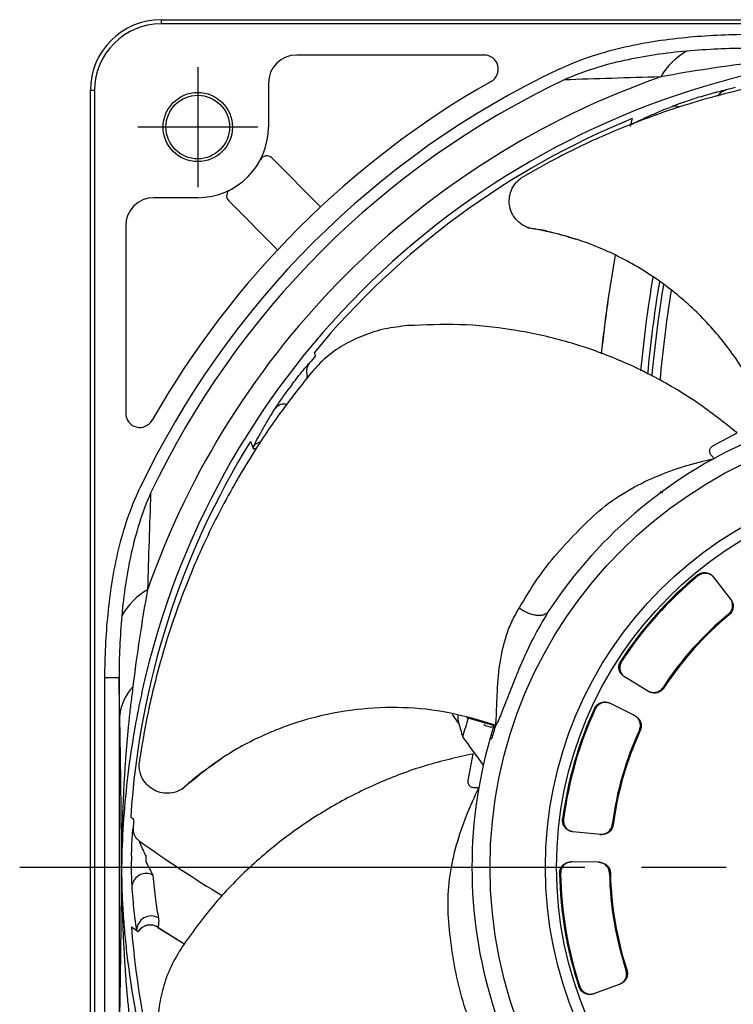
# Model space of a CAD drawing. Header units: millimetres. Extents: x 0 to 594, y 0 to 420.
# Tile 7 of 9: x 382 to 432, y 223 to 292. Entities that reach past the tile are written whole.
import ezdxf

# ---------------------------------------------------------------- set-up
doc = ezdxf.new("R2010")
doc.units = ezdxf.units.MM
doc.linetypes.add('CENTER', pattern=[27, 20, -2, 3, -2])

msp = doc.modelspace()

# ---------------------------------------------------------------- linework, layer by layer
at = {"color": 7}
for p, q in [((391.646, 292.5), (501.646, 292.5)), ((391.646, 292.5), (391.646, 292.2)), ((501.646, 292.2), (391.646, 292.2)), ((414.51, 290), (401.246, 290)), ((399.246, 288), (399.246, 284.9)), ((386.646, 287.5), (386.946, 287.5)), ((386.646, 194.394), (386.646, 287.5)), ((386.946, 287.5), (386.946, 194.394)), ((424.992, 285.497), (424.867, 285.051)), ((424.867, 285.051), (424.834, 284.934)), ((399.476, 282.71), (402.937, 279.25)), ((394.246, 279.9), (391.146, 279.9)), ((396.436, 279.67), (399.897, 276.209)), ((389.146, 277.9), (389.146, 264.636)), ((402.577, 268.708), (402.5, 268.951)), ((430.703, 262.323), (432.409, 263.244)), ((397.977, 262.647), (398.138, 262.213)), ((398.138, 262.213), (398.18, 262.099)), ((398.18, 262.099), (398.183, 262.093)), ((430.777, 261.434), (430.57, 261.682)), ((426.936, 259.097), (427.119, 259.013)), ((431.965, 251.47), (430.741, 253.051)), ((388.677, 245.91), (387.678, 245.91)), ((387.678, 219.09), (387.678, 245.91)), ((388.677, 245.91), (388.677, 219.09)), ((426.142, 244.949), (424.433, 245.987)), ((425.188, 243.221), (423.399, 244.115)), ((412.718, 242.665), (412.273, 243.31)), ((413.268, 243.103), (415.17, 242.547)), ((415.225, 242.584), (415.327, 242.548)), ((415.067, 242.432), (415.205, 242.46)), ((414.934, 241.628), (415.036, 241.592)), ((413.39, 238.63), (413.732, 240.538)), ((414.131, 238.133), (413.807, 238.126)), ((389.71, 235.89), (389.506, 236.041)), ((422.771, 234.819), (420.781, 235.013)), ((423.573, 235.519), (423.643, 235.512)), ((422.662, 232.849), (420.662, 232.878)), ((389.552, 228.283), (389.937, 228.026)), ((389.937, 228.026), (390.038, 227.959)), ((390.038, 227.959), (390.044, 227.955)), ((391.42, 228.255), (393.323, 227.054)), ((391.425, 228.246), (393.321, 227.05)), ((424.129, 224.231), (422.252, 223.541))]:
    msp.add_line(p, q, dxfattribs=at)
at = {"color": 7, "linetype": 'CENTER'}
for p, q in [((394.246, 289.15), (394.246, 280.65)), ((398.496, 284.9), (389.996, 284.9))]:
    msp.add_line(p, q, dxfattribs=at)
at = {"color": 7, "linetype": 'CENTER', "ltscale": 2}
msp.add_line((381.646, 232.5), (511.646, 232.5), dxfattribs=at)
at = {"color": 7}
for centre, radius in [((394.246, 284.9), 2.45), ((394.246, 284.9), 2.25), ((446.646, 232.5), 31.718), ((446.646, 232.5), 27.8), ((446.646, 232.5), 27.014)]:
    msp.add_circle(centre, radius, dxfattribs=at)
for centre, radius, start, end in [((391.646, 287.5), 5, 90, 180), ((391.646, 287.5), 4.7, 90, 180), ((401.246, 288), 2, 90, 180), ((414.51, 289), 1, 299.63063, 90), ((431.168, 286.089), 4.786, 118.97636, 150.36076), ((446.646, 232.5), 62.544, 115.40463, 154.59537), ((446.646, 232.5), 57.7, 102.63535, 167.36465), ((446.646, 232.5), 59.302, 109.33856, 160.66144), ((446.646, 232.5), 61.704, 115.40463, 154.59537), ((446.646, 232.5), 64, 119.63063, 150.36937), ((446.646, 232.5), 57.037, 104.59271, 105.24966), ((446.646, 232.5), 57.087, 107.17733, 107.56998), ((428.005, 285.683), 0.709, 63.41301, 106.35405), ((446.646, 232.5), 57.25, 112.22442, 140.45372), ((394.246, 284.9), 5, 270, 0), ((399.123, 282.357), 0.5, 45, 152.4576), ((396.789, 280.023), 0.5, 117.5424, 225), ((391.146, 277.9), 2, 90, 180), ((519.473, 258.687), 97.211, 169.84848, 174.00086), ((519.473, 258.687), 97.206, 169.83841, 173.99276), ((519.473, 258.687), 94.322, 170.48995, 174.54901), ((519.473, 258.687), 93.813, 170.63933, 174.66977), ((519.473, 258.687), 93.496, 170.74631, 174.73513), ((519.473, 258.687), 92.896, 170.92811, 174.89081), ((446.646, 232.5), 57.037, 140.59271, 141.24966), ((446.646, 232.5), 57.087, 143.17733, 143.56998), ((400.356, 264.494), 0.795, 76.90682, 140.30243), ((390.146, 264.636), 1, 180, 330.36937), ((446.646, 232.5), 33, 112.51333, 146.74626), ((446.646, 232.5), 57.25, 148.22442, 176.45372), ((398.909, 261.719), 0.916, 104.1102, 147.38799), ((446.646, 232.5), 26.8, 129.50015, 146.97377), ((446.646, 232.5), 26.73, 129.5049, 146.96902), ((393.057, 247.978), 4.786, 119.63924, 151.02364), ((446.646, 232.5), 23.27, 129.64167, 146.83225), ((446.646, 232.5), 23.2, 129.64721, 146.82671), ((392.061, 242.948), 3.346, 135.93308, 174.94265), ((446.646, 232.5), 26.8, 155.21444, 172.68805), ((446.646, 232.5), 26.73, 155.21919, 172.6833), ((446.646, 232.5), 34.9, 162.37161, 164.66213), ((446.646, 232.5), 33, 162.2068, 163.9419), ((446.646, 232.5), 32.892, 162.2116, 163.95299), ((446.646, 232.5), 23.27, 155.35595, 172.54654), ((446.646, 232.5), 23.2, 155.3615, 172.54099), ((490.172, 296.492), 94.636, 215.35555, 216.85457), ((446.646, 232.5), 33, 163.9419, 198.17483), ((446.646, 232.5), 57.037, 176.59271, 177.24966), ((444.246, 309.854), 92.896, 234.34154, 238.70586), ((446.646, 232.5), 57.087, 179.17733, 179.56998), ((446.646, 232.5), 56.088, 179.17733, 179.56998), ((390.611, 231.024), 1.034, 63.36847, 168.75249), ((446.646, 232.5), 26.8, 180.92872, 198.40234), ((446.646, 232.5), 26.73, 180.93347, 198.39759), ((446.646, 232.5), 23.27, 181.07024, 198.26082), ((446.646, 232.5), 23.2, 181.07578, 198.25528), ((390.949, 228.037), 1.012, 59.71288, 180.64405), ((446.646, 232.5), 57.25, 184.22442, 209.09877), ((390.878, 227.413), 1.002, 57.22905, 146.98065)]:
    msp.add_arc(centre, radius, start, end, dxfattribs=at)
for points in [[(428.756, 291.25), (430.246, 291.393), (431.739, 291.468), (433.236, 291.468)], [(433.236, 290.469), (431.772, 290.471), (430.308, 290.404), (428.85, 290.276)], [(433.871, 289.49), (431.576, 289.217), (429.29, 288.87), (427.009, 288.456)], [(427.009, 288.456), (424.656, 288.386), (422.384, 288.312), (420.175, 288.238)], [(390.909, 258.972), (390.834, 256.762), (390.76, 254.49), (390.69, 252.138)], [(390.69, 252.138), (390.276, 249.857), (389.929, 247.57), (389.657, 245.276)], [(387.678, 245.91), (387.678, 247.407), (387.753, 248.901), (387.897, 250.39)], [(388.871, 250.297), (388.742, 248.838), (388.675, 247.375), (388.677, 245.91)], [(388.728, 243.243), (388.711, 244.128), (388.694, 245.017), (388.677, 245.91)], [(412.718, 242.665), (412.804, 242.352), (412.894, 242.041), (412.989, 241.731)], [(414.488, 242.63), (414.651, 242.497), (414.856, 242.427), (415.067, 242.432)], [(391.42, 228.255), (391.421, 228.251), (391.422, 228.248), (391.425, 228.246)]]:
    msp.add_open_spline(points, degree=3, dxfattribs=at)
for points, knots in [([(419.814, 288.996), (420.519, 289.33), (421.237, 289.617), (422.694, 290.114), (423.433, 290.325), (424.929, 290.684), (425.685, 290.833), (427.212, 291.079), (427.983, 291.175), (428.756, 291.25)], [0, 0, 0, 0, 0.25, 0.25, 0.5, 0.5, 0.75, 0.75, 1, 1, 1, 1]), ([(428.85, 290.276), (427.358, 290.144), (425.872, 289.933), (423.695, 289.447), (422.977, 289.256), (421.56, 288.805), (420.861, 288.544), (420.175, 288.238)], [0, 0, 0, 0, 0.5, 0.5, 0.75, 0.75, 1, 1, 1, 1]), ([(446.407, 289.019), (445.227, 289.015), (442.867, 289.007), (438.836, 288.674), (434.318, 287.971), (430.039, 286.895), (426.485, 285.722), (423.28, 284.463), (420.168, 283.019), (418.028, 281.805), (417.164, 281.315)], [0, 0, 0, 0, 0.119177, 0.238351, 0.40747, 0.576564, 0.674448, 0.772328, 0.908065, 1, 1, 1, 1]), ([(429.787, 287.041), (430.007, 287.109), (430.223, 287.173), (430.538, 287.263), (430.643, 287.293), (430.841, 287.347), (430.935, 287.372), (431.204, 287.441), (431.359, 287.479), (431.524, 287.514), (431.567, 287.522), (431.626, 287.531), (431.643, 287.532), (431.644, 287.528)], [0, 0, 0, 0, 0.25, 0.25, 0.375, 0.375, 0.5, 0.5, 0.75, 0.75, 0.875, 0.875, 1, 1, 1, 1]), ([(431.644, 287.528), (431.54, 287.487), (431.332, 287.405), (431.131, 287.228), (431.071, 287.098), (431.057, 287.07)], [0, 0, 0, 0, 0.439334, 0.878663, 1, 1, 1, 1]), ([(427.805, 286.363), (427.9, 286.4), (428.009, 286.442), (428.252, 286.532), (428.386, 286.58), (428.663, 286.677), (428.81, 286.727), (429.108, 286.826), (429.26, 286.875), (429.413, 286.924)], [0, 0, 0, 0, 0.25, 0.25, 0.5, 0.5, 0.75, 0.75, 1, 1, 1, 1]), ([(424.867, 285.051), (425.205, 285.225), (425.623, 285.428), (426.365, 285.763), (426.631, 285.879), (427.194, 286.117), (427.492, 286.239), (427.805, 286.363)], [0, 0, 0, 0, 0.5, 0.5, 0.75, 0.75, 1, 1, 1, 1]), ([(417.636, 277.77), (417.444, 277.855), (417.089, 278.013), (416.652, 278.462), (416.377, 278.982), (416.264, 279.555), (416.317, 280.15), (416.563, 280.744), (416.893, 281.122), (417.126, 281.288), (417.164, 281.315)], [0, 0, 0, 0, 0.148623, 0.2750259, 0.4016909, 0.5228378, 0.6539804, 0.8022441, 0.9681817, 1, 1, 1, 1]), ([(417.601, 277.777), (417.671, 277.769), (418.374, 277.689), (419.516, 277.423), (420.563, 277.098), (421.003, 276.962)], [0, 0, 0, 0, 0.060568, 0.604859, 1, 1, 1, 1]), ([(417.636, 277.77), (417.649, 277.766), (417.668, 277.76), (417.684, 277.754), (417.684, 277.754), (417.676, 277.757), (417.657, 277.764), (417.632, 277.773), (417.613, 277.782), (417.602, 277.786)], [0, 0, 0, 0, 0.273832, 0.41241, 0.483384, 0.554929, 0.696942, 0.838108, 1, 1, 1, 1]), ([(434.939, 263.354), (434.527, 264.379), (433.705, 266.423), (431.913, 269.21), (429.753, 271.713), (427.188, 273.903), (424.267, 275.695), (421.053, 277.071), (418.777, 277.537), (417.636, 277.77)], [0, 0, 0, 0, 0.1406079, 0.2804252, 0.4200329, 0.5601585, 0.7072519, 0.8533725, 1, 1, 1, 1]), ([(409.087, 270.841), (408.552, 270.778), (407.468, 270.651), (405.935, 270.168), (404.519, 269.479), (403.276, 268.611), (402.627, 267.9), (402.309, 267.552)], [0, 0, 0, 0, 0.197942, 0.401491, 0.59951, 0.803707, 1, 1, 1, 1]), ([(432.409, 263.244), (431.494, 263.974), (429.66, 265.435), (426.628, 267.233), (423.435, 268.72), (420.032, 269.856), (416.469, 270.617), (412.781, 271), (410.319, 270.894), (409.087, 270.841)], [0, 0, 0, 0, 0.1399105, 0.2804834, 0.4201383, 0.5600839, 0.7074255, 0.8535681, 1, 1, 1, 1]), ([(400.948, 266.715), (401.086, 266.899), (401.223, 267.078), (401.426, 267.337), (401.493, 267.421), (401.621, 267.582), (401.683, 267.658), (401.859, 267.872), (401.963, 267.993), (402.076, 268.119), (402.105, 268.151), (402.148, 268.193), (402.161, 268.203), (402.164, 268.201)], [0, 0, 0, 0, 0.25, 0.25, 0.375, 0.375, 0.5, 0.5, 0.75, 0.75, 0.875, 0.875, 1, 1, 1, 1]), ([(402.164, 268.201), (402.112, 268.135), (402.069, 268.065), (402, 267.914), (401.975, 267.833), (401.946, 267.67), (401.941, 267.586), (401.953, 267.42), (401.969, 267.339), (401.995, 267.26)], [0, 0, 0, 0, 0.25, 0.25, 0.5, 0.5, 0.75, 0.75, 1, 1, 1, 1]), ([(402.309, 267.552), (401.576, 266.627), (400.11, 264.777), (397.858, 261.417), (395.591, 257.447), (393.764, 253.431), (392.465, 249.921), (391.451, 246.63), (390.64, 243.297), (390.255, 240.867), (390.099, 239.885)], [0, 0, 0, 0, 0.119177, 0.238351, 0.40747, 0.576563, 0.674448, 0.772328, 0.908065, 1, 1, 1, 1]), ([(401.995, 267.26), (401.994, 267.26), (401.99, 267.261), (401.976, 267.217), (401.959, 267.156), (401.947, 267.102), (401.941, 267.075)], [0, 0, 0, 0, 0.223971, 0.526908, 0.758127, 1, 1, 1, 1]), ([(399.744, 265.002), (399.798, 265.087), (399.862, 265.185), (400.006, 265.401), (400.086, 265.518), (400.253, 265.76), (400.343, 265.887), (400.525, 266.142), (400.619, 266.271), (400.715, 266.401)], [0, 0, 0, 0, 0.25, 0.25, 0.5, 0.5, 0.75, 0.75, 1, 1, 1, 1]), ([(398.138, 262.213), (398.308, 262.553), (398.528, 262.963), (398.931, 263.67), (399.078, 263.92), (399.394, 264.443), (399.563, 264.717), (399.744, 265.002)], [0, 0, 0, 0, 0.5, 0.5, 0.75, 0.75, 1, 1, 1, 1]), ([(398.391, 262.147), (398.391, 262.147), (398.319, 262.149), (398.251, 262.121), (398.183, 262.093)], [0, 0, 0, 0, 0.00333, 1, 1, 1, 1]), ([(430.57, 261.682), (430.546, 261.714), (430.499, 261.779), (430.467, 261.888), (430.464, 262.012), (430.513, 262.157), (430.606, 262.262), (430.683, 262.31), (430.703, 262.323)], [0, 0, 0, 0, 0.129614, 0.259198, 0.388923, 0.59505, 0.893285, 1, 1, 1, 1]), ([(416.98, 250.83), (417.391, 251.521), (418.211, 252.903), (419.658, 254.746), (421.225, 256.397), (422.818, 257.953), (424.648, 259.2), (426.62, 260.174), (428.678, 260.92), (430.078, 261.263), (430.777, 261.434)], [0, 0, 0, 0, 0.125401, 0.25092, 0.376736, 0.501865, 0.626749, 0.75168, 0.876107, 1, 1, 1, 1]), ([(387.897, 250.39), (388.045, 251.934), (388.282, 253.47), (388.822, 255.715), (389.033, 256.454), (389.53, 257.911), (389.816, 258.628), (390.15, 259.332)], [0, 0, 0, 0, 0.5, 0.5, 0.75, 0.75, 1, 1, 1, 1]), ([(390.909, 258.972), (390.602, 258.285), (390.341, 257.586), (389.89, 256.169), (389.699, 255.451), (389.213, 253.274), (389.003, 251.788), (388.871, 250.297)], [0, 0, 0, 0, 0.25, 0.25, 0.5, 0.5, 1, 1, 1, 1]), ([(429.599, 253.179), (429.674, 253.23), (429.824, 253.331), (430.097, 253.377), (430.365, 253.335), (430.59, 253.219), (430.696, 253.102), (430.741, 253.051)], [0, 0, 0, 0, 0.210417, 0.420833, 0.631303, 0.841892, 1, 1, 1, 1]), ([(430.784, 252.996), (430.722, 253.062), (430.598, 253.194), (430.341, 253.299), (430.07, 253.318), (429.825, 253.254), (429.697, 253.163), (429.642, 253.124)], [0, 0, 0, 0, 0.210733, 0.421467, 0.632143, 0.842698, 1, 1, 1, 1]), ([(431.8, 250.419), (431.864, 250.483), (431.991, 250.611), (432.088, 250.87), (432.098, 251.142), (432.03, 251.368), (431.951, 251.483), (431.922, 251.525)], [0, 0, 0, 0, 0.2191662, 0.4383305, 0.6575609, 0.876919, 1, 1, 1, 1]), ([(431.965, 251.47), (432.013, 251.393), (432.109, 251.24), (432.147, 250.966), (432.097, 250.698), (431.982, 250.493), (431.88, 250.398), (431.843, 250.364)], [0, 0, 0, 0, 0.219508, 0.439018, 0.658468, 0.87779, 1, 1, 1, 1]), ([(415.327, 242.548), (415.334, 242.62), (415.347, 242.763), (415.376, 243.127), (415.397, 243.772), (415.441, 245.068), (415.571, 246.884), (415.958, 248.629), (416.454, 249.929), (416.804, 250.528), (416.98, 250.83)], [0, 0, 0, 0, 0.029989, 0.059713, 0.119235, 0.239512, 0.484938, 0.736734, 0.867087, 1, 1, 1, 1]), ([(419.05, 250.595), (418.689, 249.991), (417.964, 248.779), (417.24, 247.162), (416.748, 245.987), (416.465, 245.278), (416.204, 244.611), (415.973, 244.013), (415.797, 243.562), (415.657, 243.222), (415.547, 242.954), (415.428, 242.699), (415.36, 242.597), (415.327, 242.548)], [0, 0, 0, 0, 0.248803, 0.498674, 0.583001, 0.665441, 0.746837, 0.814787, 0.872325, 0.903446, 0.935505, 0.968885, 1, 1, 1, 1]), ([(419.05, 250.595), (418.963, 250.508), (418.829, 250.374), (418.512, 250.317), (418.227, 250.322), (417.91, 250.385), (417.485, 250.527), (417.179, 250.71), (416.98, 250.83)], [0, 0, 0, 0, 0.238998, 0.368066, 0.5, 0.631934, 0.761002, 1, 1, 1, 1]), ([(424.433, 245.987), (424.36, 246.041), (424.215, 246.149), (424.082, 246.392), (424.033, 246.66), (424.069, 246.91), (424.144, 247.048), (424.177, 247.107)], [0, 0, 0, 0, 0.210744, 0.421489, 0.632176, 0.842741, 1, 1, 1, 1]), ([(424.236, 247.07), (424.195, 246.99), (424.112, 246.83), (424.096, 246.554), (424.168, 246.292), (424.309, 246.081), (424.437, 245.99), (424.492, 245.95)], [0, 0, 0, 0, 0.2104066, 0.4208119, 0.6312699, 0.8418487, 1, 1, 1, 1]), ([(389.657, 245.276), (389.632, 245.087), (389.583, 244.712), (389.514, 244.149), (389.449, 243.588), (389.388, 243.03), (389.331, 242.475), (389.278, 241.925), (389.23, 241.379), (389.184, 240.838), (389.143, 240.301), (389.105, 239.768), (389.07, 239.239), (389.012, 238.286), (388.952, 237.055), (388.899, 235.486), (388.873, 234.268), (388.862, 233.377), (388.859, 232.937), (388.857, 232.718), (388.857, 232.609), (388.856, 232.547), (388.856, 232.516), (388.856, 232.5)], [0, 0, 0, 0, 0.04526, 0.090133, 0.134644, 0.178813, 0.222567, 0.265843, 0.308663, 0.351048, 0.393016, 0.434587, 0.475774, 0.516594, 0.657255, 0.762526, 0.882291, 0.941401, 0.970765, 0.985398, 0.992703, 0.996352, 1, 1, 1, 1]), ([(390.343, 245.122), (390.223, 244.582), (390.109, 244.042), (389.897, 242.96), (389.798, 242.417), (389.526, 240.801), (389.376, 239.735), (389.013, 236.575), (388.885, 234.515), (388.856, 232.5)], [0, 0, 0, 0, 0.125, 0.125, 0.25, 0.25, 0.5, 0.5, 1, 1, 1, 1]), ([(426.082, 244.985), (426.164, 244.946), (426.327, 244.867), (426.604, 244.861), (426.864, 244.94), (427.055, 245.078), (427.138, 245.19), (427.168, 245.231)], [0, 0, 0, 0, 0.219495, 0.438991, 0.658428, 0.877736, 1, 1, 1, 1]), ([(427.227, 245.194), (427.171, 245.124), (427.058, 244.983), (426.811, 244.858), (426.542, 244.818), (426.31, 244.859), (426.187, 244.925), (426.142, 244.949)], [0, 0, 0, 0, 0.219181, 0.43836, 0.657603, 0.876974, 1, 1, 1, 1]), ([(422.315, 243.735), (422.361, 243.813), (422.452, 243.969), (422.678, 244.129), (422.938, 244.208), (423.191, 244.201), (423.337, 244.141), (423.399, 244.115)], [0, 0, 0, 0, 0.210417, 0.420834, 0.631302, 0.841892, 1, 1, 1, 1]), ([(423.462, 244.084), (423.377, 244.116), (423.208, 244.181), (422.932, 244.165), (422.679, 244.064), (422.486, 243.9), (422.41, 243.763), (422.377, 243.704)], [0, 0, 0, 0, 0.210732, 0.421466, 0.632143, 0.842698, 1, 1, 1, 1]), ([(415.225, 242.584), (414.167, 242.901), (412.056, 243.533), (408.759, 243.869), (405.456, 243.741), (402.144, 243.101), (398.922, 241.935), (395.842, 240.28), (394.059, 238.791), (393.166, 238.045)], [0, 0, 0, 0, 0.140608, 0.280425, 0.420033, 0.560158, 0.707252, 0.853372, 1, 1, 1, 1]), ([(412.655, 243.265), (412.653, 243.255), (412.626, 243.078), (412.665, 242.873), (412.71, 242.695), (412.718, 242.665)], [0, 0, 0, 0, 0.044536, 0.837468, 1, 1, 1, 1]), ([(388.856, 232.5), (388.855, 232.689), (388.853, 233.067), (388.849, 233.63), (388.846, 234.191), (388.841, 234.748), (388.837, 235.302), (388.832, 235.853), (388.827, 236.401), (388.821, 236.946), (388.815, 237.488), (388.809, 238.027), (388.802, 238.563), (388.795, 239.095), (388.788, 239.625), (388.78, 240.151), (388.772, 240.675), (388.764, 241.195), (388.756, 241.712), (388.747, 242.226), (388.737, 242.737), (388.731, 243.074), (388.728, 243.243)], [0, 0, 0, 0, 0.049936, 0.099774, 0.149529, 0.199221, 0.248867, 0.298484, 0.34809, 0.397703, 0.447341, 0.497022, 0.546762, 0.59658, 0.646493, 0.696519, 0.746675, 0.796978, 0.847446, 0.898094, 0.94894, 1, 1, 1, 1]), ([(415.174, 242.561), (415.179, 242.558), (415.19, 242.552), (415.212, 242.573), (415.225, 242.584)], [0, 0, 0, 0, 0.447052, 1, 1, 1, 1]), ([(425.496, 242.203), (425.525, 242.288), (425.584, 242.459), (425.559, 242.735), (425.45, 242.984), (425.291, 243.158), (425.17, 243.227), (425.126, 243.253)], [0, 0, 0, 0, 0.219166, 0.438331, 0.657561, 0.876919, 1, 1, 1, 1]), ([(425.188, 243.221), (425.265, 243.173), (425.418, 243.077), (425.571, 242.846), (425.642, 242.583), (425.628, 242.349), (425.577, 242.218), (425.558, 242.172)], [0, 0, 0, 0, 0.219508, 0.439019, 0.658469, 0.877791, 1, 1, 1, 1]), ([(413.732, 240.538), (412.592, 240.277), (410.306, 239.755), (407.01, 238.505), (403.856, 236.935), (400.847, 234.983), (398.031, 232.672), (395.431, 230.027), (393.979, 228.036), (393.252, 227.04)], [0, 0, 0, 0, 0.139911, 0.280483, 0.420138, 0.560084, 0.707425, 0.853568, 1, 1, 1, 1]), ([(393.166, 238.045), (392.979, 237.947), (392.634, 237.768), (392.011, 237.707), (391.433, 237.816), (390.914, 238.084), (390.482, 238.497), (390.171, 239.06), (390.081, 239.554), (390.097, 239.839), (390.099, 239.885)], [0, 0, 0, 0, 0.148623, 0.275026, 0.401691, 0.522837, 0.653981, 0.802244, 0.968182, 1, 1, 1, 1]), ([(393.138, 238.022), (393.188, 238.072), (393.689, 238.571), (394.609, 239.298), (395.515, 239.914), (395.896, 240.173)], [0, 0, 0, 0, 0.060568, 0.604859, 1, 1, 1, 1]), ([(413.807, 238.126), (413.768, 238.127), (413.688, 238.131), (413.582, 238.174), (413.484, 238.249), (413.401, 238.378), (413.377, 238.516), (413.387, 238.606), (413.39, 238.63)], [0, 0, 0, 0, 0.129613, 0.259199, 0.38892, 0.595048, 0.893286, 1, 1, 1, 1]), ([(393.166, 238.045), (393.177, 238.052), (393.193, 238.063), (393.207, 238.072), (393.207, 238.072), (393.2, 238.067), (393.183, 238.057), (393.16, 238.043), (393.141, 238.033), (393.132, 238.028)], [0, 0, 0, 0, 0.273834, 0.412412, 0.483386, 0.554931, 0.696937, 0.838098, 1, 1, 1, 1]), ([(413.819, 220.735), (413.535, 221.486), (412.965, 222.99), (412.427, 225.27), (412.112, 227.524), (411.889, 229.74), (412.055, 231.948), (412.523, 234.097), (413.223, 236.171), (413.829, 237.48), (414.131, 238.133)], [0, 0, 0, 0, 0.125401, 0.25092, 0.376736, 0.501865, 0.626749, 0.751681, 0.876107, 1, 1, 1, 1]), ([(420.781, 235.013), (420.692, 235.03), (420.515, 235.065), (420.289, 235.226), (420.129, 235.446), (420.052, 235.687), (420.061, 235.844), (420.064, 235.911)], [0, 0, 0, 0, 0.210744, 0.42149, 0.632176, 0.842741, 1, 1, 1, 1]), ([(420.134, 235.904), (420.131, 235.814), (420.126, 235.633), (420.232, 235.378), (420.41, 235.173), (420.628, 235.044), (420.784, 235.018), (420.85, 235.006)], [0, 0, 0, 0, 0.2104069, 0.4208118, 0.6312704, 0.841849, 1, 1, 1, 1]), ([(389.565, 233.32), (389.568, 233.55), (389.574, 233.775), (389.586, 234.103), (389.59, 234.212), (389.6, 234.417), (389.605, 234.514), (389.622, 234.791), (389.634, 234.95), (389.652, 235.118), (389.657, 235.162), (389.667, 235.221), (389.672, 235.237), (389.675, 235.237)], [0, 0, 0, 0, 0.25, 0.25, 0.375, 0.375, 0.5, 0.5, 0.75, 0.75, 0.875, 0.875, 1, 1, 1, 1]), ([(389.675, 235.237), (389.671, 235.153), (389.678, 235.071), (389.711, 234.908), (389.738, 234.828), (389.81, 234.679), (389.856, 234.608), (389.963, 234.481), (390.024, 234.425), (390.092, 234.376)], [0, 0, 0, 0, 0.25, 0.25, 0.5, 0.5, 0.75, 0.75, 1, 1, 1, 1]), ([(422.702, 234.826), (422.792, 234.826), (422.973, 234.826), (423.225, 234.941), (423.425, 235.125), (423.538, 235.332), (423.564, 235.469), (423.573, 235.519)], [0, 0, 0, 0, 0.2194942, 0.4389912, 0.6584272, 0.8777356, 1, 1, 1, 1]), ([(423.643, 235.512), (423.622, 235.424), (423.581, 235.248), (423.413, 235.028), (423.189, 234.875), (422.962, 234.812), (422.822, 234.817), (422.771, 234.819)], [0, 0, 0, 0, 0.219181, 0.438358, 0.657602, 0.876974, 1, 1, 1, 1]), ([(390.092, 234.376), (390.087, 234.38), (390.09, 234.366), (390.108, 234.313), (390.123, 234.274), (390.174, 234.148), (390.218, 234.048), (390.31, 233.842), (390.359, 233.735), (390.46, 233.521), (390.511, 233.413), (390.564, 233.305)], [0, 0, 0, 0, 0.125, 0.125, 0.25, 0.25, 0.5, 0.5, 0.75, 0.75, 1, 1, 1, 1]), ([(389.597, 231.226), (389.591, 231.327), (389.585, 231.444), (389.575, 231.703), (389.571, 231.845), (389.564, 232.139), (389.562, 232.294), (389.559, 232.608), (389.559, 232.767), (389.561, 232.928)], [0, 0, 0, 0, 0.25, 0.25, 0.5, 0.5, 0.75, 0.75, 1, 1, 1, 1]), ([(390.56, 232.921), (390.646, 232.749), (390.733, 232.578), (390.864, 232.33), (390.908, 232.248), (390.993, 232.092), (391.035, 232.017), (391.074, 231.948)], [0, 0, 0, 0, 0.5, 0.5, 0.75, 0.75, 1, 1, 1, 1]), ([(419.85, 232.066), (419.857, 232.156), (419.872, 232.336), (420.006, 232.578), (420.206, 232.762), (420.437, 232.865), (420.594, 232.874), (420.662, 232.878)], [0, 0, 0, 0, 0.210418, 0.420833, 0.631303, 0.841891, 1, 1, 1, 1]), ([(420.732, 232.877), (420.641, 232.87), (420.461, 232.855), (420.219, 232.72), (420.035, 232.52), (419.933, 232.289), (419.923, 232.132), (419.92, 232.065)], [0, 0, 0, 0, 0.210733, 0.421467, 0.632144, 0.842698, 1, 1, 1, 1]), ([(423.38, 232.065), (423.37, 232.155), (423.349, 232.335), (423.207, 232.572), (423, 232.749), (422.782, 232.837), (422.642, 232.847), (422.592, 232.85)], [0, 0, 0, 0, 0.2191668, 0.4383315, 0.6575612, 0.8769198, 1, 1, 1, 1]), ([(422.662, 232.849), (422.751, 232.839), (422.931, 232.819), (423.169, 232.677), (423.347, 232.472), (423.436, 232.254), (423.447, 232.114), (423.45, 232.064)], [0, 0, 0, 0, 0.219509, 0.439019, 0.658469, 0.877791, 1, 1, 1, 1]), ([(388.728, 221.757), (388.731, 221.926), (388.737, 222.263), (388.747, 222.774), (388.756, 223.288), (388.764, 223.805), (388.772, 224.325), (388.78, 224.849), (388.788, 225.375), (388.795, 225.905), (388.802, 226.437), (388.809, 226.973), (388.815, 227.512), (388.821, 228.054), (388.827, 228.599), (388.832, 229.147), (388.837, 229.698), (388.841, 230.252), (388.846, 230.809), (388.849, 231.37), (388.853, 231.933), (388.855, 232.311), (388.856, 232.5)], [0, 0, 0, 0, 0.05106, 0.101906, 0.152554, 0.203022, 0.253325, 0.303481, 0.353507, 0.40342, 0.453238, 0.502978, 0.552659, 0.602297, 0.65191, 0.701516, 0.751133, 0.800779, 0.850471, 0.900226, 0.950064, 1, 1, 1, 1]), ([(388.856, 232.5), (388.856, 232.483), (388.856, 232.451), (388.857, 232.388), (388.857, 232.279), (388.859, 232.06), (388.862, 231.619), (388.873, 230.73), (388.901, 229.435), (388.956, 227.87), (389.026, 226.454), (389.105, 225.203), (389.187, 224.112), (389.282, 223.018), (389.391, 221.922), (389.515, 220.822), (389.609, 220.091), (389.657, 219.724)], [0, 0, 0, 0, 0.0038821, 0.0075366, 0.0148516, 0.0295015, 0.0588821, 0.1179725, 0.2375255, 0.3607851, 0.4827337, 0.5676321, 0.6528461, 0.7385244, 0.8248264, 0.9119235, 1, 1, 1, 1]), ([(390.343, 219.878), (389.863, 222.023), (389.505, 224.157), (389.198, 226.81), (389.144, 227.341), (389.049, 228.394), (389.009, 228.917), (388.943, 229.956), (388.917, 230.471), (388.887, 231.238), (388.879, 231.492), (388.865, 231.998), (388.86, 232.252), (388.856, 232.5)], [0, 0, 0, 0, 0.5, 0.5, 0.625, 0.625, 0.75, 0.75, 0.875, 0.875, 0.9375, 0.9375, 1, 1, 1, 1]), ([(391.074, 231.948), (391.101, 231.629), (391.13, 231.324), (391.191, 230.746), (391.224, 230.472), (391.324, 229.704), (391.393, 229.267), (391.46, 228.911)], [0, 0, 0, 0, 0.25, 0.25, 0.5, 0.5, 1, 1, 1, 1]), ([(389.937, 228.026), (389.876, 228.401), (389.812, 228.861), (389.723, 229.671), (389.695, 229.96), (389.642, 230.569), (389.618, 230.889), (389.597, 231.226)], [0, 0, 0, 0, 0.5, 0.5, 0.75, 0.75, 1, 1, 1, 1]), ([(391.46, 228.911), (391.491, 228.74), (391.484, 228.611), (391.457, 228.399), (391.437, 228.318), (391.42, 228.255)], [0, 0, 0, 0, 0.5, 0.5, 1, 1, 1, 1]), ([(391.425, 228.246), (391.314, 228.318), (391.192, 228.366), (390.935, 228.414), (390.802, 228.413), (390.42, 228.332), (390.188, 228.175), (390.044, 227.955)], [0, 0, 0, 0, 0.25, 0.25, 0.5, 0.5, 1, 1, 1, 1]), ([(393.252, 227.04), (392.968, 226.583), (392.391, 225.656), (391.813, 224.156), (391.469, 222.619), (391.373, 221.106), (391.524, 220.156), (391.597, 219.69)], [0, 0, 0, 0, 0.197942, 0.401491, 0.59951, 0.803707, 1, 1, 1, 1]), ([(424.064, 224.207), (424.145, 224.246), (424.308, 224.325), (424.486, 224.537), (424.586, 224.79), (424.598, 225.025), (424.561, 225.16), (424.548, 225.209)], [0, 0, 0, 0, 0.219494, 0.438991, 0.658427, 0.877736, 1, 1, 1, 1]), ([(424.614, 225.233), (424.634, 225.144), (424.673, 224.968), (424.617, 224.697), (424.481, 224.462), (424.304, 224.306), (424.176, 224.251), (424.129, 224.231)], [0, 0, 0, 0, 0.219181, 0.438359, 0.657603, 0.876975, 1, 1, 1, 1]), ([(422.252, 223.541), (422.164, 223.519), (421.989, 223.473), (421.716, 223.52), (421.477, 223.648), (421.303, 223.832), (421.243, 223.978), (421.217, 224.04)], [0, 0, 0, 0, 0.210743, 0.421489, 0.632177, 0.842741, 1, 1, 1, 1]), ([(421.282, 224.064), (421.319, 223.981), (421.393, 223.816), (421.599, 223.632), (421.849, 223.525), (422.101, 223.504), (422.253, 223.547), (422.318, 223.565)], [0, 0, 0, 0, 0.210406, 0.420812, 0.63127, 0.841848, 1, 1, 1, 1])]:
    msp.add_open_spline(points, degree=3, knots=knots, dxfattribs=at)

doc.saveas('drawing.dxf')
